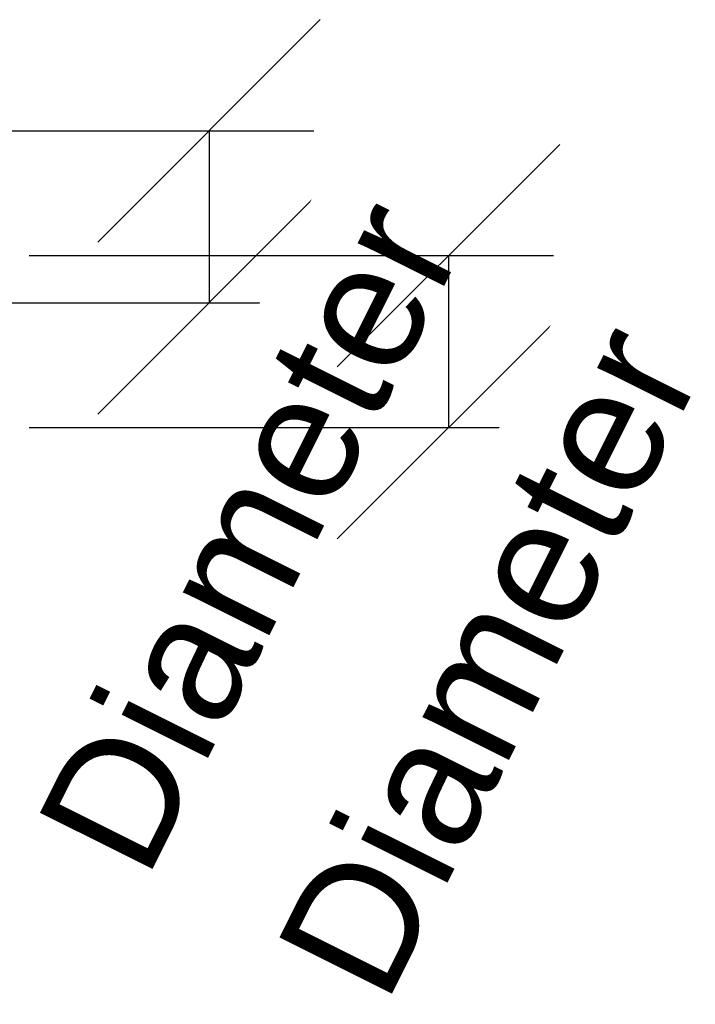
# Model space of a CAD drawing. Header units: millimetres. Extents: x -98 to 118, y -146 to 33.
# Tile 22 of 22: x 39 to 118, y -82 to 33. Entities that reach past the tile are written whole.
import ezdxf

# ---------------------------------------------------------------- set-up
doc = ezdxf.new("R2010")
doc.units = ezdxf.units.MM
doc.styles.add('Arial', font='arial.ttf', dxfattribs={"height": 14.6304})

msp = doc.modelspace()

# ---------------------------------------------------------------- linework, layer by layer
at = {"color": 1, "lineweight": 30}
for p, q in [((48.35, 6.9, -62.75), (74.22, 32.78, -62.75)), ((12.52, 19.84, -62.75), (73.48, 19.84, -62.75)), ((61.29, 19.84, -62.75), (61.29, -0.16, -62.75)), ((48.35, -13.1, -62.75), (74.22, 12.78, -62.75)), ((12.52, -0.16, -62.75), (73.48, -0.16, -62.75))]:
    msp.add_line(p, q, dxfattribs=at)

# ---------------------------------------------------------------- next in the draw order: texts
at = {"color": 5, "lineweight": 30, "insert": (59.41, -23.91, -82.43), "char_height": 14.63, "width": 99.2058, "attachment_point": 2, "rotation": 63.4349, "line_spacing_factor": 0.941778, "style": 'Arial', "bg_fill": 3, "box_fill_scale": 1.25, "bg_fill_color": 256, "bg_fill_true_color": 13158600, "bg_fill_transparency": 0}
msp.add_mtext('Diameter', dxfattribs=at)

# ---------------------------------------------------------------- next in the draw order: linework, layer by layer
at = {"color": 1, "lineweight": 30}
for p, q in [((76.19, -7.61, -84.97), (102.07, 18.26, -84.97)), ((40.36, 5.33, -84.97), (101.32, 5.33, -84.97)), ((89.13, 5.33, -84.97), (89.13, -14.67, -84.97)), ((76.19, -27.61, -84.97), (102.07, -1.74, -84.97)), ((40.36, -14.67, -84.97), (101.32, -14.67, -84.97))]:
    msp.add_line(p, q, dxfattribs=at)

# ---------------------------------------------------------------- next in the draw order: texts
at = {"color": 5, "lineweight": 30, "insert": (87.26, -38.42, -104.65), "char_height": 14.63, "width": 99.2058, "attachment_point": 2, "rotation": 63.4349, "line_spacing_factor": 0.941778, "style": 'Arial', "bg_fill": 3, "box_fill_scale": 1.25, "bg_fill_color": 256, "bg_fill_true_color": 13158600, "bg_fill_transparency": 0}
msp.add_mtext('Diameter', dxfattribs=at)

doc.saveas('drawing.dxf')
